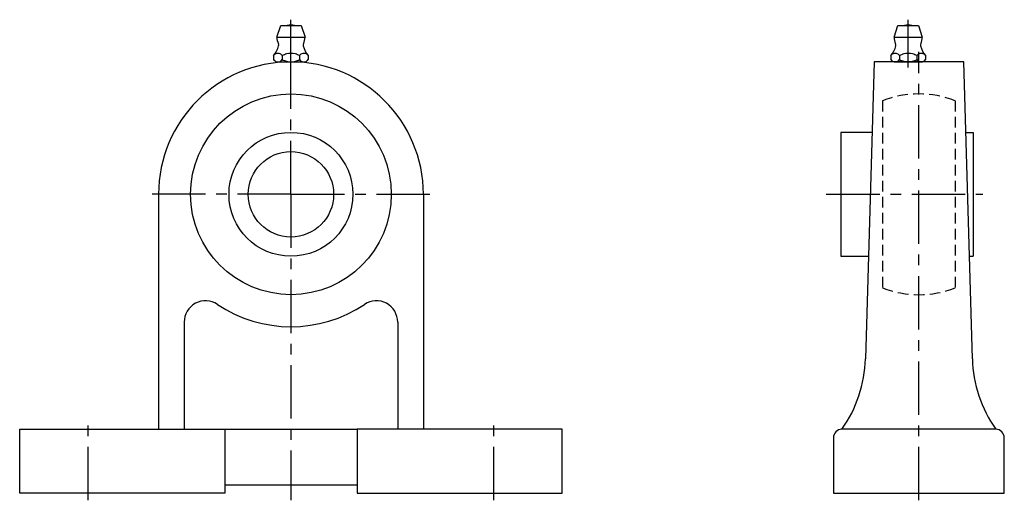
# Model space of a CAD drawing. Extents: x 0 to 230, y -2 to 111.
import ezdxf

# ---------------------------------------------------------------- set-up
doc = ezdxf.new("R2010")
doc.units = 0
doc.header["$LTSCALE"] = 10
doc.linetypes.add('CENTER', pattern=[2, 1.25, -0.25, 0.25, -0.25])
doc.linetypes.add('HIDDEN', pattern=[0.375, 0.25, -0.125])
doc.layers.get('0').update_dxf_attribs({"linetype": 'CONTINUOUS'})
doc.layers.add('HIDDEN', color=3, linetype='HIDDEN')

msp = doc.modelspace()

# ---------------------------------------------------------------- linework, layer by layer
for p, q in [((63.5, 99.6919), (63.5, 110.879427)), ((208, 99.6923), (208, 110.879827)), ((200, 101), (197.979651, 31.5)), ((221, 101), (200, 101)), ((223.020349, 31.5), (221, 101)), ((192.2, 84.5), (192.2, 55.5)), ((199.520349, 84.5), (192.2, 84.5)), ((221.479651, 84.5), (223.2, 84.5)), ((223.2, 84.5), (223.2, 55.5)), ((32.5, 70), (32.5, 15)), ((94.5, 70), (94.5, 15)), ((192.2, 55.5), (198.677326, 55.5)), ((222.322675, 55.5), (223.2, 55.5)), ((38.5, 40.066741), (38.5, 15)), ((88.5, 40.066741), (88.5, 15)), ((0, 15), (48, 15)), ((0, 0), (0, 15)), ((48, 15), (48, 0)), ((48, 15), (79, 15)), ((79, 15), (79, 0)), ((127, 15), (79, 15)), ((127, 0), (127, 15)), ((228.5, 15), (192.5, 15)), ((190.5, 13), (190.5, 0)), ((230.5, 0), (230.5, 13)), ((48, 0), (0, 0)), ((48, 2), (79, 2)), ((79, 0), (127, 0)), ((190.5, 0), (230.5, 0))]:
    msp.add_line(p, q)
at = {"linetype": 'CONTINUOUS'}
for p, q in [((60.2001, 106.7999), (61.1001, 109.4999)), ((61.1001, 109.4999), (65.8999, 109.4999)), ((65.8999, 109.4999), (66.7999, 106.7999)), ((204.7001, 106.8003), (205.6001, 109.5003)), ((205.6001, 109.5003), (210.3999, 109.5003)), ((210.3999, 109.5003), (211.2999, 106.8003)), ((60.2001, 106.7999), (66.7999, 106.7999)), ((204.7001, 106.8003), (211.2999, 106.8003)), ((59.45, 102.4718), (59.45, 101.5278)), ((61.475, 102.4718), (61.475, 101.5278)), ((65.525, 102.4718), (65.525, 101.5278)), ((67.55, 102.4718), (67.55, 101.5278)), ((203.95, 102.4722), (203.95, 101.5282)), ((205.975, 102.4722), (205.975, 101.5282)), ((210.025, 102.4722), (210.025, 101.5282)), ((212.05, 102.4722), (212.05, 101.5282)), ((60.2001, 101), (66.7999, 101)), ((63.5, 101), (63.5, 101)), ((204.7001, 101.0004), (211.2999, 101.0004)), ((208, 101.0004), (208, 101.0004))]:
    msp.add_line(p, q, dxfattribs=at)
at = {"linetype": 'CENTER'}
for p, q in [((63.5, 70), (63.5, 104.197282)), ((210.5, -1.625162), (210.5, 103.320989)), ((63.5, 70), (29.302718, 70)), ((63.5, 70), (97.697282, 70)), ((63.5, 70), (63.5, -1.638079)), ((188.821378, 70), (225.469612, 70)), ((16, -1.625162), (16, 16.87774)), ((111, -1.625162), (111, 16.87774))]:
    msp.add_line(p, q, dxfattribs=at)
for radius in [23.5, 14.5, 10]:
    msp.add_circle((63.5, 70), radius)
at = {"linetype": 'CONTINUOUS'}
for centre, radius, start, end in [((63.5, 106.4143), 3.2002, 74.6212, 105.3788), ((208, 106.4147), 3.2002, 74.6212, 105.3788), ((63.5, 106.7999), 3.2999, 180, 207.0507), ((63.5, 106.7999), 3.3, 332.9493, 0), ((208, 106.8003), 3.2999, 180, 207.0507), ((208, 106.8003), 3.3, 332.9493, 0), ((54.8312, 106.3013), 5.9999, 320.3375, 344.7683), ((59.8487, 104.9351), 0.7999, 344.7674, 27.0696), ((67.1513, 104.9351), 0.8, 152.9304, 195.2326), ((72.1688, 106.3013), 6, 195.2317, 219.6625), ((199.3312, 106.3017), 5.9999, 320.3375, 344.7683), ((204.3487, 104.9355), 0.7999, 344.7674, 27.0696), ((211.6513, 104.9355), 0.8, 152.9304, 195.2326), ((216.6688, 106.3017), 6, 195.2317, 219.6625), ((60.602, 101.543), 1.4814, 106.5909, 141.1281), ((60.602, 102.4566), 1.4811, 218.8826, 253.4091), ((60.4625, 101.9017), 1.0983, 75.0414, 104.9586), ((60.323, 101.543), 1.4814, 38.8719, 73.4091), ((60.323, 102.4566), 1.4814, 286.5909, 321.1283), ((64.0121, 97.6447), 5.4451, 106.5809, 117.7257), ((64.0121, 106.355), 5.4446, 242.2744, 253.4191), ((63.5, 98.9618), 4.0382, 75.0501, 104.9499), ((62.9879, 97.6447), 5.4448, 62.2701, 73.4191), ((62.9879, 106.355), 5.4451, 286.5809, 297.7299), ((66.677, 101.543), 1.4814, 106.5909, 141.1281), ((66.677, 102.4566), 1.4811, 218.8826, 253.4091), ((66.5375, 101.9017), 1.0983, 75.0414, 104.9586), ((66.398, 101.543), 1.4814, 38.8719, 73.4091), ((66.398, 102.4566), 1.4814, 286.5909, 321.1283), ((205.102, 101.5434), 1.4814, 106.5909, 141.1281), ((205.102, 102.457), 1.4811, 218.8826, 253.4091), ((204.9625, 101.9021), 1.0983, 75.0414, 104.9586), ((204.823, 101.5434), 1.4814, 38.8719, 73.4091), ((204.823, 102.457), 1.4814, 286.5909, 321.1283), ((208.5121, 97.6451), 5.4451, 106.5809, 117.7257), ((208.5121, 106.3554), 5.4446, 242.2744, 253.4191), ((208, 98.9622), 4.0382, 75.0501, 104.9499), ((207.4879, 97.6451), 5.4448, 62.2701, 73.4191), ((207.4879, 106.3554), 5.4451, 286.5809, 297.7299), ((211.177, 101.5434), 1.4814, 106.5909, 141.1281), ((211.177, 102.457), 1.4811, 218.8826, 253.4091), ((211.0375, 101.9021), 1.0983, 75.0414, 104.9586), ((210.898, 101.5434), 1.4814, 38.8719, 73.4091), ((210.898, 102.457), 1.4814, 286.5909, 321.1283), ((60.4625, 102.098), 1.0983, 255.0414, 284.9586), ((63.5, 105.0378), 4.0382, 255.0501, 284.9499), ((66.5375, 102.098), 1.0983, 255.0414, 284.9586), ((204.9625, 102.0984), 1.0983, 255.0414, 284.9586), ((208, 105.0382), 4.0382, 255.0501, 284.9499), ((211.0375, 102.0984), 1.0983, 255.0414, 284.9586)]:
    msp.add_arc(centre, radius, start, end, dxfattribs=at)
for centre, radius, start, end in [((63.5, 70), 31, 0, 180), ((43.5, 40.066741), 5, 56.251011, 180), ((63.5, 70), 31, 236.251011, 303.748989), ((83.5, 40.066741), 5, 0, 123.748989), ((167.751993, 32.378711), 30.240427, 324.922445, 358.334894), ((253.248007, 32.378711), 30.240427, 181.665106, 215.077555), ((192.5, 13), 2, 90, 180), ((228.5, 13), 2, 0, 90)]:
    msp.add_arc(centre, radius, start, end)
at = {"layer": 'HIDDEN'}
for p, q in [((202, 91.908902), (202, 48.091098)), ((219, 91.908902), (219, 48.091098))]:
    msp.add_line(p, q, dxfattribs=at)
for start, end in [(68.79523364, 111.20476636), (248.79523364, 291.20476636)]:
    msp.add_arc((210.5, 70), 23.5, start, end, dxfattribs=at)

doc.saveas('drawing.dxf')
